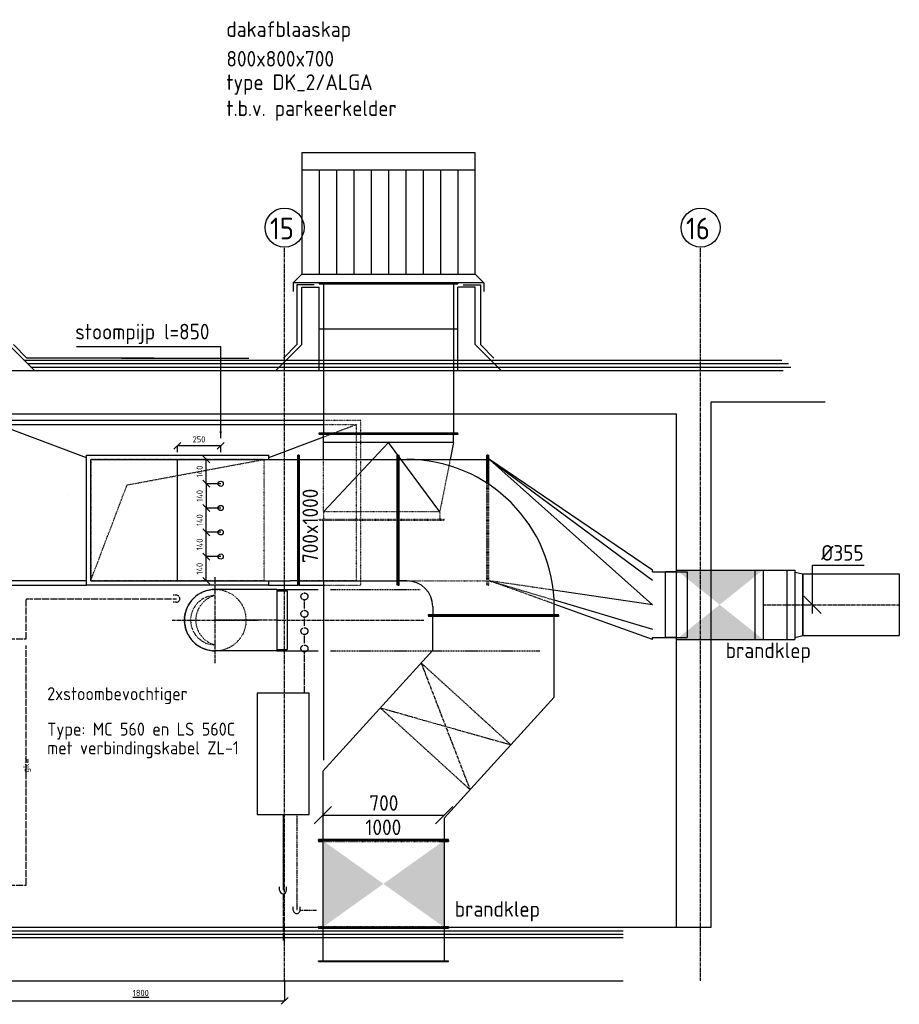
# Model space of a CAD drawing. Header units: millimetres. Extents: x -75 to 108309, y -75 to 76928.
# Tile 28 of 31: x 76978 to 82052, y 70856 to 76534. Entities that reach past the tile are written whole.
import ezdxf
from ezdxf.enums import TextEntityAlignment as Align

# ---------------------------------------------------------------- set-up
doc = ezdxf.new("R2010")
doc.units = ezdxf.units.MM
for name, pattern in [('2322101', [45, 40, -5]), ('2322102', [45, 5, -2, 5, -2, 5, -2, 5, -2, 5, -2, 5, -5]), ('2322105', [47, 40, -7]), ('2322106', [47, 5, -2, 5, -2, 5, -2, 5, -2, 5, -2, 5, -7]), ('2322109', [10, 5, -2, 1, -2]), ('2322121', [2000, 1000, 1000]), ('CENTER2', [28.575, 19.05, -3.175, 3.175, -3.175]), ('HIDDEN', [9.525, 6.35, -3.175]), ('HIDDEN2', [4.7625, 3.175, -1.5875]), ('SMALL_DASH', [1.5, 0.5, -1])]:
    doc.linetypes.add(name, pattern=pattern)
for name, color, linetype in [('BL$2----BOUWKUNDIG', 8, 'Continuous'), ('BT$2----BOUWKUNDIG', 7, 'Continuous'), ('WL524---', 4, '2322121'), ('WL531---', 5, '2322109'), ('WL5501--', 4, '2322105'), ('WL5502--', 4, '2322106'), ('WL562---', 4, '2322101'), ('WL562---_D', 4, 'Continuous'), ('WL5627--', 4, '2322102'), ('WL570---_AANZUIG_D', 3, 'Continuous'), ('WL570---_AANZUIG_HL', 1, 'CENTER2'), ('WL570---_RETOUR_D', 5, 'Continuous'), ('WL570---_TOEVOER_D', 3, 'Continuous'), ('WL570---_TOEVOER_HL', 1, 'CENTER2'), ('WM570---', 1, 'Continuous'), ('WM570---_AANZUIG', 1, 'Continuous'), ('WM570---_RETOUR', 1, 'Continuous')]:
    doc.layers.add(name, color=color, linetype=linetype)
doc.styles.add('STABICAD-018', font='ISOCP.SHX', dxfattribs={"height": 36})
doc.styles.add('STABICAD-025', font='ISOCP.SHX', dxfattribs={"height": 50})
doc.dimstyles.new('STABICAD', dxfattribs={"dimscale": 50, "dimtxt": 1.8, "dimasz": 2, "dimexe": 0, "dimexo": 0, "dimgap": 1.5, "dimtad": 0, "dimdec": 0, "dimzin": 0, "dimdsep": 46, "dimtxsty": 'STABICAD-018', "dimblk1": 'OBLIQUE', "dimblk2": 'OBLIQUE', "dimsah": 1, "dimcen": -3, "dimadec": 1, "dimazin": 0, "dimtfac": 1, "dimtdec": 0, "dimtofl": 0, "dimtmove": 2, "dimatfit": 3, "dimfxl": 1, "dimtvp": 1.055556, "dimtolj": 1, "dimtzin": 0, "dimarcsym": 0})

# ---------------------------------------------------------------- blocks, each defined once
blk = doc.blocks.new('*U321')
at = {"color": 0, "linetype": 'Continuous'}
for p, q in [((0, 375), (5, 375)), ((0, -375), (0, 375)), ((5, -375), (5, 375)), ((5, 350), (568.9, 350)), ((573.9, 375), (568.9, 375)), ((568.9, -375), (568.9, 375)), ((573.9, -375), (573.9, 375)), ((0, -375), (5, -375)), ((5, -350), (568.9, -350)), ((573.9, -375), (568.9, -375))]:
    blk.add_line(p, q, dxfattribs=at)
at = {"layer": 'BL$2----BOUWKUNDIG', "color": 2, "style": 'STABICAD-018'}
for tag, p in [('CODE', (78587.4, 72965.4)), ('SECTIONCODE', (78587.4, 72965.4)), ('POSITIONCODE', (78636.9, 72965.4, -60))]:
    blk.add_attdef(tag, p, '', height=1.8, rotation=270, dxfattribs=at)
blk = doc.blocks.new('*U386')
at = {"layer": 'WL570---_AANZUIG_HL', "linetype": 'SMALL_DASH'}
for p, q in [((-500, 350, 1535), (500, 350, 1535)), ((-500, 350, 1535), (-500, -350, 1535)), ((500, 350, 1535), (290, -203, 1535)), ((500, -350, 1535), (500, 350, 1535)), ((290, -203, 1535), (-500, -350, 1535)), ((-500, -350, 1535), (500, -350, 1535))]:
    blk.add_line(p, q, dxfattribs=at)
at = {"layer": 'WM570---', "color": 2, "style": 'STABICAD-018'}
for tag, p in [('CODE', (77887.4, 72965.4, -1535)), ('SECTIONCODE', (77887.4, 72965.4, -1535)), ('POSITIONCODE', (77887.4, 72905.4, -1118))]:
    blk.add_attdef(tag, p, '', height=1.8, rotation=270, dxfattribs=at)
blk = doc.blocks.new('*U398')
at = {"color": 0, "linetype": 'Continuous'}
for p, q in [((-375, 700), (-375, 695)), ((375, 700), (-375, 700)), ((375, 695), (-375, 695)), ((-350, 650), (-350, 695)), ((350, 695), (350, 650)), ((375, 700), (375, 695)), ((-350, -500), (-350, 650)), ((350, -500), (350, 650)), ((-375, 525), (-350, 525)), ((-375, -525), (-375, 525)), ((350, 525), (375, 525)), ((375, 525), (375, -525)), ((350, -500), (-350, -500)), ((375, -525), (-375, -525))]:
    blk.add_line(p, q, dxfattribs=at)
at = {"layer": 'WM570---', "color": 2, "style": 'STABICAD-018'}
for tag, p in [('CODE', (77787.4, 72965.4)), ('SECTIONCODE', (77887.4, 72965.4)), ('POSITIONCODE', (77887.4, 72965.4))]:
    blk.add_attdef(tag, p, '', height=1.8, rotation=270, dxfattribs=at)
blk = doc.blocks.new('*U324')
at = {"color": 0, "linetype": 'Continuous'}
for p, q in [((575, 1057.5, 1535), (-375, 1057.5, 1535)), ((-375, 1057.5, 1535), (-375, 525, 1535)), ((550, 1032.5, 1535), (-350, 1032.5, 1535)), ((-350, 525, 1535), (-350, 1032.5, 1535)), ((359.4, 525, 1535), (550, 1032.5, 1535)), ((550, -843.5, 1535), (550, 1032.5, 1535)), ((575, -843.5, 1535), (575, 1057.5, 1535)), ((-375, -525, 1535), (-375, -695, 1535)), ((479, -843.5, 1535), (359.4, -525, 1535)), ((-375, -705, 1535), (-375, -843.5, 1535))]:
    blk.add_line(p, q, dxfattribs=at)
at = {"color": 2, "linetype": 'SMALL_DASH'}
for p, q in [((-375, -700, 1535), (-375, -705, 1535)), ((-350, -1032.5, 1535), (-350, -700, 1535)), ((-375, -843.5, 1535), (-375, -1057.5, 1535)), ((550, -1032.5, 1535), (479, -843.5, 1535)), ((550, -1032.5, 1535), (550, -843.5, 1535)), ((575, -1057.5, 1535), (575, -843.5, 1535)), ((-375, -1057.5, 1535), (575, -1057.5, 1535)), ((-350, -1032.5, 1535), (550, -1032.5, 1535))]:
    blk.add_line(p, q, dxfattribs=at)
at = {"layer": 'BL$2----BOUWKUNDIG', "color": 2, "style": 'STABICAD-018'}
for tag in ['CODE', 'SECTIONCODE', 'POSITIONCODE']:
    blk.add_attdef(tag, (77887.4, 72965.4, -1535), '', height=1.8, rotation=270, dxfattribs=at)
blk = doc.blocks.new('*U404')
at = {"color": 2, "linetype": 'SMALL_DASH'}
blk.add_line((0, 0), (1, 0), dxfattribs=at)
at = {"layer": 'WM570---', "color": 1, "style": 'STABICAD-018'}
blk.add_attdef('PRODUCTCODE', (74769.9, 76182.9, -3135), '', height=1.8, rotation=270, dxfattribs=at)
at = {"layer": 'WM570---', "color": 2, "style": 'STABICAD-018'}
for tag, p in [('CODE', (77787.4, 73065.4, -3135)), ('FREETEXT', (77837.4, 73065.4, -3135)), ('SECTIONCODE', (77887.4, 73065.4, -3135)), ('POSITIONCODE', (77887.4, 73065.4, -3135))]:
    blk.add_attdef(tag, p, '', height=1.8, rotation=270, dxfattribs=at)
blk = doc.blocks.new('*U381')
at = {"color": 2, "linetype": 'SMALL_DASH'}
blk.add_line((0, 0), (0, 1), dxfattribs=at)
at = {"layer": 'WM570---', "color": 2, "style": 'STABICAD-018'}
for tag in ['CODE', 'SECTIONCODE', 'POSITIONCODE']:
    blk.add_attdef(tag, (77257.4, 73112.9, -4735), '', height=1.8, rotation=270, dxfattribs=at)
blk = doc.blocks.new('*U322')
at = {"color": 0, "linetype": 'Continuous'}
for p, q in [((-550, 375), (-545, 375)), ((-550, -375), (-550, 375)), ((-545, -375), (-545, 375)), ((-545, 350), (-500, 350)), ((-550, -375), (-545, -375)), ((-500, -350), (-545, -350)), ((-350, -500), (-350, -545)), ((350, -545), (350, -500)), ((-375, -550), (-375, -545)), ((-375, -545), (375, -545)), ((-375, -550), (375, -550)), ((375, -550), (375, -545))]:
    blk.add_line(p, q, dxfattribs=at)
for radius in [850, 150]:
    blk.add_arc((-500, -500), radius, 0, 90, dxfattribs=at)
at = {"layer": 'BL$2----BOUWKUNDIG', "color": 2, "style": 'STABICAD-018'}
for tag in ['SECTIONCODE', 'CODE', 'POSITIONCODE']:
    blk.add_attdef(tag, (79711.3, 72965.4), '', height=1.8, dxfattribs=at)
blk = doc.blocks.new('*U323')
at = {"color": 2, "linetype": 'SMALL_DASH'}
for p, q in [((0, 375, 1000), (5, 375, 1000)), ((0, -375, 1000), (0, 375, 1000)), ((5, -375, 1000), (5, 375, 1000)), ((5, 350, 1000), (50, 350, 1000)), ((512.2, -375, 1000), (512.2, 213.4, 1000)), ((517.2, -375, 1000), (517.2, 210.1, 1000)), ((0, -375, 1000), (5, -375, 1000)), ((5, -350, 1000), (512.2, -350, 1000)), ((517.2, -375, 1000), (512.2, -375, 1000))]:
    blk.add_line(p, q, dxfattribs=at)
at = {"color": 0, "linetype": 'Continuous'}
for p, q in [((50, 350, 1000), (512.2, 350, 1000)), ((517.2, 375, 1000), (512.2, 375, 1000)), ((512.2, 213.4, 1000), (512.2, 375, 1000)), ((517.2, 210.1, 1000), (517.2, 375, 1000))]:
    blk.add_line(p, q, dxfattribs=at)
at = {"layer": 'BL$2----BOUWKUNDIG', "color": 2, "style": 'STABICAD-018'}
for tag, p in [('CODE', (79161.3, 72965.4, -1000)), ('SECTIONCODE', (79161.3, 72965.4, -1000)), ('POSITIONCODE', (79909.1, 72965.4, -1060))]:
    blk.add_attdef(tag, p, '', height=1.8, rotation=270, dxfattribs=at)
blk = doc.blocks.new('*U318')
at = {"linetype": 'Continuous'}
for points in [[(-250, 200), (0, 0), (250, 200)], [(250, -200), (0, 0), (-250, -200)]]:
    blk.add_hatch(color=2, dxfattribs=at).paths.add_polyline_path(points, flags=0)
at = {"color": 2, "linetype": 'Continuous'}
for p, q in [((-250, 190, 1000), (-313.4, 190, 1000)), ((-313.4, -190, 1000), (-313.4, 190, 1000)), ((-250, 200, 1000), (250, 200, 1000)), ((-250, -200, 1000), (-250, 200, 1000)), ((250, 200, 1000), (250, -200, 1000)), ((-250, -190, 1000), (-313.4, -190, 1000)), ((-250, -200, 1000), (250, -200, 1000))]:
    blk.add_line(p, q, dxfattribs=at)
at = {"layer": 'BL$2----BOUWKUNDIG', "color": 1, "style": 'STABICAD-018'}
for tag, p in [('PRODUCTCODE', (81635.9, 73097.9, -1000)), ('PRODUCTCODE2', (81015.9, 72477.9, -1000))]:
    blk.add_attdef(tag, p, '', height=1.8, dxfattribs=at)
at = {"layer": 'BL$2----BOUWKUNDIG', "color": 2, "style": 'STABICAD-018'}
for tag, p in [('CODE', (81015.9, 72577.9, -1000)), ('FREETEXT', (81015.9, 72527.9, -1000)), ('SECTIONCODE', (81015.9, 72477.9, -1000)), ('POSITIONCODE', (81015.9, 72477.9, -1000)), ('INDICATIONTEXT', (81435.9, 72057.9, -1000))]:
    blk.add_attdef(tag, p, '', height=1.8, dxfattribs=at)
blk = doc.blocks.new('*U326')
at = {"color": 0, "linetype": 'Continuous'}
for p, q in [((0, 375, 1000), (5, 375, 1000)), ((0, 210.1, 1000), (0, 375, 1000)), ((5, 206.8, 1000), (5, 375, 1000)), ((10, 350, 1000), (5, 350, 1000)), ((10, 350, 1000), (950.6, -487.5, 1000)), ((10, 350, 1000), (950.6, -346.1, 1000)), ((950.6, -287.5, 1000), (10, 350, 1000)), ((950.6, -297.5, 1000), (950.6, -287.5, 1000)), ((950.6, -297.5, 1000), (1150.6, -297.5, 1000)), ((1150.6, -297.5, 1000), (1150.6, -677.5, 1000)), ((950.6, -487.5, 1000), (377.3, -403.7, 1000)), ((381.9, -460.3, 1000), (950.6, -628.9, 1000)), ((950.6, -687.5, 1000), (382.7, -483.7, 1000)), ((950.6, -677.5, 1000), (1150.6, -677.5, 1000)), ((950.6, -687.5, 1000), (950.6, -677.5, 1000))]:
    blk.add_line(p, q, dxfattribs=at)
at = {"color": 2, "linetype": 'SMALL_DASH'}
for p, q in [((0, -375, 1000), (0, 210.1, 1000)), ((5, -375, 1000), (5, 206.8, 1000)), ((0, -375, 1000), (5, -375, 1000)), ((5, -350, 1000), (10, -350, 1000)), ((382.7, -483.7, 1000), (10, -350, 1000)), ((10, -350, 1000), (381.9, -460.3, 1000)), ((377.3, -403.7, 1000), (10, -350, 1000))]:
    blk.add_line(p, q, dxfattribs=at)
at = {"layer": 'BL$2----BOUWKUNDIG', "color": 2, "style": 'STABICAD-018'}
for tag in ['CODE', 'SECTIONCODE', 'POSITIONCODE']:
    blk.add_attdef(tag, (79678.5, 72965.4, -1000), '', height=1.8, dxfattribs=at)
blk = doc.blocks.new('*U317')
at = {"color": 0, "linetype": 'Continuous'}
for p, q in [((-115.6, 200, 1000), (68.4, 200, 1000)), ((-115.6, 200, 1000), (-115.6, -200, 1000)), ((-68.4, 200, 1000), (115.6, 200, 1000)), ((-68.4, 200, 1000), (-68.4, -200, 1000)), ((68.4, 200, 1000), (68.4, -200, 1000)), ((115.6, 200, 1000), (115.6, -200, 1000)), ((-115.6, -200, 1000), (68.4, -200, 1000)), ((-68.4, -200, 1000), (115.6, -200, 1000))]:
    blk.add_line(p, q, dxfattribs=at)
at = {"layer": 'WL570---_AANZUIG_HL', "linetype": 'CENTER2'}
blk.add_line((-68.4, 0, 1000), (68.4, 0, 1000), dxfattribs=at)
at = {"layer": 'BL$2----BOUWKUNDIG', "color": 2, "style": 'STABICAD-018'}
for tag in ['CODE', 'SECTIONCODE', 'POSITIONCODE']:
    blk.add_attdef(tag, (81334.3, 72477.9, -1000), '', height=1.8, dxfattribs=at)
blk = doc.blocks.new('*U316')
at = {"color": 0, "linetype": 'Continuous'}
for p, q in [((0, 200, 1000), (0, -200, 1000)), ((47.2, 188.5, 1000), (92.1, 177.5, 1000)), ((92.1, 177.5, 1000), (92.1, -177.5, 1000)), ((47.2, -188.5, 1000), (92.1, -177.5, 1000))]:
    blk.add_line(p, q, dxfattribs=at)
at = {"layer": 'WL570---_AANZUIG_HL', "linetype": 'CENTER2'}
blk.add_line((0, 0, 1000), (92.1, 0, 1000), dxfattribs=at)
for centre in [(0, 0, 1000), (92.1, 0, 1000)]:
    blk.add_circle(centre, 0.0125, dxfattribs=at)
at = {"layer": 'BL$2----BOUWKUNDIG', "color": 2, "style": 'STABICAD-018'}
for tag, p in [('CODE', (81402.7, 72577.9, -1000)), ('SECTIONCODE', (81402.7, 72477.9, -1000)), ('POSITIONCODE', (81402.7, 72477.9, -1000))]:
    blk.add_attdef(tag, p, '', height=1.8, dxfattribs=at)
blk = doc.blocks.new('*U315')
at = {"color": 0, "linetype": 'Continuous'}
for p, q in [((0, 177.5, 1000), (557.3, 177.5, 1000)), ((0, -177.5, 1000), (0, 177.5, 1000)), ((557.3, 177.5, 1000), (557.3, -177.5, 1000)), ((0, -177.5, 1000), (557.3, -177.5, 1000))]:
    blk.add_line(p, q, dxfattribs=at)
at = {"layer": 'WL570---_AANZUIG_HL', "linetype": 'CENTER2'}
blk.add_line((0, 0, 1000), (557.3, 0, 1000), dxfattribs=at)
at = {"layer": 'BL$2----BOUWKUNDIG', "color": 2, "style": 'STABICAD-018'}
for tag in ['CODE', 'SECTIONCODE', 'POSITIONCODE']:
    blk.add_attdef(tag, (81494.8, 72477.9, -1000), '', height=1.8, dxfattribs=at)
blk = doc.blocks.new('*U320')
at = {"linetype": 'Continuous'}
for points in [[(-250, 350), (250, 350), (0, 0)], [(-250, -350), (250, -350), (0, 0)]]:
    blk.add_hatch(color=2, dxfattribs=at).paths.add_polyline_path(points, flags=0)
at = {"color": 2, "linetype": 'Continuous'}
for p, q in [((-250, 375), (-245, 375)), ((-250, 325), (-250, 375)), ((-245, 325), (-245, 375)), ((-245, 350), (245, 350)), ((250, 375), (245, 375)), ((245, 350), (245, 375)), ((250, 350), (250, 375)), ((-250, -375), (-250, -345)), ((-250, -375), (-245, -375)), ((-245, -375), (-245, -345)), ((-245, -350), (245, -350)), ((245, -375), (245, -370)), ((250, -375), (245, -375)), ((250, -375), (250, -370))]:
    blk.add_line(p, q, dxfattribs=at)
at = {"color": 2, "linetype": 'SMALL_DASH'}
for p, q in [((245, -370), (245, 350)), ((250, -370), (250, 350)), ((-250, -345), (-250, 325)), ((-245, -345), (-245, 325))]:
    blk.add_line(p, q, dxfattribs=at)
at = {"layer": 'BL$2----BOUWKUNDIG', "color": 1, "style": 'STABICAD-018'}
for tag, p in [('PRODUCTCODE', (80595.9, 72387.9)), ('PRODUCTCODE2', (79075.9, 70867.9))]:
    blk.add_attdef(tag, p, '', height=1.8, dxfattribs=at)
at = {"layer": 'BL$2----BOUWKUNDIG', "color": 2, "style": 'STABICAD-018'}
for tag, p in [('CODE', (79075.9, 70967.9)), ('FREETEXT', (79075.9, 70917.9)), ('SECTIONCODE', (79075.9, 70867.9)), ('POSITIONCODE', (79075.9, 70867.9)), ('INDICATIONTEXT', (80095.9, 69847.9))]:
    blk.add_attdef(tag, p, '', height=1.8, dxfattribs=at)
blk = doc.blocks.new('*U319')
at = {"color": 0, "linetype": 'Continuous'}
for p, q in [((0, 375), (5, 375)), ((0, -375), (0, 375)), ((5, -375), (5, 375)), ((5, 350), (193.5, 350)), ((198.5, 375), (193.5, 375)), ((193.5, -375), (193.5, 375)), ((198.5, -375), (198.5, 375)), ((0, -375), (5, -375)), ((5, -350), (193.5, -350)), ((198.5, -375), (193.5, -375))]:
    blk.add_line(p, q, dxfattribs=at)
at = {"layer": 'BL$2----BOUWKUNDIG', "color": 2, "style": 'STABICAD-018'}
for tag in ['CODE', 'SECTIONCODE', 'POSITIONCODE']:
    blk.add_attdef(tag, (79075.9, 70617.9), '', height=1.8, dxfattribs=at)
blk = doc.blocks.new('*U408')
at = {"color": 0, "linetype": 'Continuous'}
for p, q in [((0, 400, 1975), (5, 400, 1975)), ((0, -400, 1975), (0, 400, 1975)), ((5, -400, 1975), (5, 400, 1975)), ((869.8, 400, 1975), (864.8, 400, 1975)), ((864.8, -400, 1975), (864.8, 400, 1975)), ((869.8, -400, 1975), (869.8, 400, 1975)), ((5, 375, 1975), (864.8, 375, 1975)), ((5, -375, 1975), (864.8, -375, 1975)), ((0, -400, 1975), (5, -400, 1975)), ((869.8, -400, 1975), (864.8, -400, 1975))]:
    blk.add_line(p, q, dxfattribs=at)
at = {"layer": 'BL$2----BOUWKUNDIG', "color": 2, "style": 'STABICAD-018'}
for tag, p in [('CODE', (79105.9, 74333.2, -1975)), ('SECTIONCODE', (79105.9, 74333.2, -1975)), ('POSITIONCODE', (79165.9, 73898.8, -1975))]:
    blk.add_attdef(tag, p, '', height=1.8, dxfattribs=at)
blk = doc.blocks.new('*U325')
at = {"color": 2, "linetype": 'SMALL_DASH'}
for p, q in [((0, 360, 2000), (5, 360, 2000)), ((0, -360, 2000), (0, 360, 2000)), ((5, -360, 2000), (5, 360, 2000)), ((50, 335, 2000), (5, 335, 2000)), ((50, 335, 2000), (352, 335, 2000)), ((50, -335, 2000), (50, 335, 2000)), ((50, -335, 2000), (5, -335, 2000)), ((352, -395.4, 2000), (50, -335, 2000)), ((0, -360, 2000), (5, -360, 2000))]:
    blk.add_line(p, q, dxfattribs=at)
at = {"color": 0, "linetype": 'Continuous'}
for p, q in [((500, 360, 2000), (495, 360, 2000)), ((495, -440, 2000), (495, 360, 2000)), ((500, -440, 2000), (500, 360, 2000)), ((50, 335, 335), (450, -40, 400)), ((352, 335, 2000), (450, 335, 2000)), ((450, 335, 2000), (495, 335, 2000)), ((450, -415, 2000), (450, 335, 2000)), ((50, -335, 335), (450, -40, 400)), ((450, -415, 2000), (352, -395.4, 2000)), ((450, -415, 2000), (495, -415, 2000)), ((500, -440, 2000), (495, -440, 2000))]:
    blk.add_line(p, q, dxfattribs=at)
at = {"layer": 'BL$2----BOUWKUNDIG', "color": 2, "style": 'STABICAD-018'}
for tag in ['CODE', 'SECTIONCODE', 'POSITIONCODE']:
    blk.add_attdef(tag, (79065.9, 72963.4, -2000), '', height=1.8, dxfattribs=at)
blk = doc.blocks.new('*U394')
at = {"color": 0, "linetype": 'Continuous'}
for p, q in [((-355, 177.5, 200), (-308.3, 177.5, 200)), ((-355, -177.5, 200), (-355, 177.5, 200)), ((-308.3, 177.5, 200), (-218, 177.5, 200)), ((-218, 177.5, 200), (-137, 177.5, 200)), ((-137, 177.5, 200), (-70.9, 177.5, 200)), ((-70.9, 177.5, 200), (-24.2, 177.5, 200)), ((-24.2, 177.5, 200), (0, 177.5, 200)), ((-355, 168.6, 200), (-415.3, 168.6, 200)), ((-415.3, -168.6, 200), (-415.3, 168.6, 200)), ((-355, -168.6, 200), (-355, 168.6, 200)), ((-355, -168.6, 200), (-415.3, -168.6, 200)), ((-355, -177.5, 200), (-308.3, -177.5, 200)), ((-308.3, -177.5, 200), (-218, -177.5, 200)), ((-218, -177.5, 200), (-137, -177.5, 200)), ((-137, -177.5, 200), (-70.9, -177.5, 200)), ((-70.9, -177.5, 200), (-24.2, -177.5, 200)), ((-24.2, -177.5, 200), (0, -177.5, 200))]:
    blk.add_line(p, q, dxfattribs=at)
blk.add_arc((0, 0, 200), 177.5, 270, 90, dxfattribs=at)
at = {"layer": 'WL570---_TOEVOER_HL', "linetype": 'CENTER2'}
blk.add_line((-355, 0, 200), (0, 0, 200), dxfattribs=at)
at = {"layer": 'WM570---', "color": 2, "style": 'STABICAD-018'}
for tag, p in [('CODE', (78105.9, 72488.6, -200)), ('SECTIONCODE', (78105.9, 72388.6, -200)), ('POSITIONCODE', (78105.9, 72388.6, -200))]:
    blk.add_attdef(tag, p, '', height=1.8, dxfattribs=at)
blk = doc.blocks.new('*U387')
at = {"layer": 'WL570---_TOEVOER_HL', "linetype": 'CENTER2'}
for p, q in [((0, -248.5, -100), (0, 248.5, -100)), ((-248.5, 0, -100), (248.5, 0, -100))]:
    blk.add_line(p, q, dxfattribs=at)
at = {"layer": 'WL570---_TOEVOER_HL', "linetype": 'SMALL_DASH'}
blk.add_circle((0, 0, 555), 177.5, dxfattribs=at)
at = {"layer": 'WL570---_TOEVOER_HL', "linetype": 'CENTER2'}
blk.add_circle((0, 0, 555), 0.0125, dxfattribs=at)
at = {"layer": 'WL570---_TOEVOER_HL', "linetype": 'SMALL_DASH'}
for centre, radius, start, end in [((0, 0, 555), 142, 90, 270), ((33.7, 0, 555), 145.9, 103.3512, 256.6488)]:
    blk.add_arc(centre, radius, start, end, dxfattribs=at)
at = {"layer": 'WM570---', "color": 2, "style": 'STABICAD-018'}
for tag, p in [('SECTIONCODE', (78105.9, 72448.6, -574.8)), ('POSITIONCODE', (78105.9, 72448.6, -574.8)), ('CODE', (78105.9, 72388.6, -555))]:
    blk.add_attdef(tag, p, '', height=1.8, dxfattribs=at)
blk = doc.blocks.new('*U383')
at = {"color": 0, "linetype": '2322106'}
for p, q in [((0, 20), (-20, 20)), ((0, 0), (0, 0, -100)), ((0, -20), (-20, -20))]:
    blk.add_line(p, q, dxfattribs=at)
blk.add_arc((0, 0), 20, 270, 90, dxfattribs=at)
at = {"layer": 'WM570---', "color": 2, "style": 'STABICAD-018'}
for tag in ['CODE', 'SECTIONCODE', 'POSITIONCODE']:
    blk.add_attdef(tag, (77882, 72512.4), '', height=1.2, dxfattribs=at)
blk = doc.blocks.new('_Oblique')
at = {"color": 0, "linetype": 'ByBlock', "lineweight": -2}
blk.add_line((-0.5, -0.5), (0.5, 0.5), dxfattribs=at)
blk = doc.blocks.new('*D327')
at = {"layer": 'Defpoints', "color": 0, "transparency": 16777216}
for p in [(78053.9, 73998.2), (78053.9, 73998.2), (78137.4, 73858.2)]:
    blk.add_point(p, dxfattribs=at)
at = {"layer": 'WM570---', "color": 0, "lineweight": -2, "transparency": 16777216}
for p, q in [((78053.9, 73858.2), (78053.9, 73998.2)), ((78137.4, 73858.2), (78053.9, 73858.2))]:
    blk.add_line(p, q, dxfattribs=at)
at = {"layer": 'WM570---', "color": 0, "lineweight": -2, "transparency": 16777216, "xscale": 40, "yscale": 40, "zscale": 40}
for p, rotation in [((78053.9, 73998.2), 90), ((78053.9, 73858.2), 270)]:
    blk.add_blockref('_Oblique', p, dxfattribs=dict(at, rotation=rotation))
at = {"layer": 'WM570---', "color": 0, "transparency": 16777216, "insert": (78015.9, 73928.2), "char_height": 36, "attachment_point": 5, "rotation": 90, "style": 'STABICAD-018'}
blk.add_mtext('\\A1;140', dxfattribs=at)
blk = doc.blocks.new('*D328')
at = {"layer": 'Defpoints', "color": 0, "transparency": 16777216}
for p in [(78137.4, 73858.2), (78053.9, 73718.2), (78137.4, 73718.2)]:
    blk.add_point(p, dxfattribs=at)
at = {"layer": 'WM570---', "color": 0, "lineweight": -2, "transparency": 16777216}
for p, q in [((78137.4, 73858.2), (78053.9, 73858.2)), ((78053.9, 73858.2), (78053.9, 73718.2)), ((78137.4, 73718.2), (78053.9, 73718.2))]:
    blk.add_line(p, q, dxfattribs=at)
at = {"layer": 'WM570---', "color": 0, "lineweight": -2, "transparency": 16777216, "xscale": 40, "yscale": 40, "zscale": 40}
for p, rotation in [((78053.9, 73858.2), 90), ((78053.9, 73718.2), 270)]:
    blk.add_blockref('_Oblique', p, dxfattribs=dict(at, rotation=rotation))
at = {"layer": 'WM570---', "color": 0, "transparency": 16777216, "insert": (78015.9, 73788.2), "char_height": 36, "attachment_point": 5, "rotation": 90, "style": 'STABICAD-018'}
blk.add_mtext('\\A1;140', dxfattribs=at)
blk = doc.blocks.new('*D329')
at = {"layer": 'Defpoints', "color": 0, "transparency": 16777216}
for p in [(78053.9, 73718.2), (78053.9, 73718.2), (78137.4, 73578.2)]:
    blk.add_point(p, dxfattribs=at)
at = {"layer": 'WM570---', "color": 0, "lineweight": -2, "transparency": 16777216}
for p, q in [((78053.9, 73578.2), (78053.9, 73718.2)), ((78137.4, 73578.2), (78053.9, 73578.2))]:
    blk.add_line(p, q, dxfattribs=at)
at = {"layer": 'WM570---', "color": 0, "lineweight": -2, "transparency": 16777216, "xscale": 40, "yscale": 40, "zscale": 40}
for p, rotation in [((78053.9, 73718.2), 90), ((78053.9, 73578.2), 270)]:
    blk.add_blockref('_Oblique', p, dxfattribs=dict(at, rotation=rotation))
at = {"layer": 'WM570---', "color": 0, "transparency": 16777216, "insert": (78015.9, 73648.2), "char_height": 36, "attachment_point": 5, "rotation": 90, "style": 'STABICAD-018'}
blk.add_mtext('\\A1;140', dxfattribs=at)
blk = doc.blocks.new('*D330')
at = {"layer": 'Defpoints', "color": 0, "transparency": 16777216}
for p in [(78053.9, 73578.2), (78053.9, 73578.2), (78137.4, 73438.2)]:
    blk.add_point(p, dxfattribs=at)
at = {"layer": 'WM570---', "color": 0, "lineweight": -2, "transparency": 16777216}
for p, q in [((78053.9, 73438.2), (78053.9, 73578.2)), ((78137.4, 73438.2), (78053.9, 73438.2))]:
    blk.add_line(p, q, dxfattribs=at)
at = {"layer": 'WM570---', "color": 0, "lineweight": -2, "transparency": 16777216, "xscale": 40, "yscale": 40, "zscale": 40}
for p, rotation in [((78053.9, 73578.2), 90), ((78053.9, 73438.2), 270)]:
    blk.add_blockref('_Oblique', p, dxfattribs=dict(at, rotation=rotation))
at = {"layer": 'WM570---', "color": 0, "transparency": 16777216, "insert": (78015.9, 73508.2), "char_height": 36, "attachment_point": 5, "rotation": 90, "style": 'STABICAD-018'}
blk.add_mtext('\\A1;140', dxfattribs=at)
blk = doc.blocks.new('*D331')
at = {"layer": 'Defpoints', "color": 0, "transparency": 16777216}
for p in [(78053.9, 73438.2), (78053.9, 73438.2), (78053.9, 73298.2)]:
    blk.add_point(p, dxfattribs=at)
at = {"layer": 'WM570---', "color": 0, "lineweight": -2, "transparency": 16777216}
blk.add_line((78053.9, 73298.2), (78053.9, 73438.2), dxfattribs=at)
at = {"layer": 'WM570---', "color": 0, "lineweight": -2, "transparency": 16777216, "xscale": 40, "yscale": 40, "zscale": 40}
for p, rotation in [((78053.9, 73438.2), 90), ((78053.9, 73298.2), 270)]:
    blk.add_blockref('_Oblique', p, dxfattribs=dict(at, rotation=rotation))
at = {"layer": 'WM570---', "color": 0, "transparency": 16777216, "insert": (78015.9, 73368.2), "char_height": 36, "attachment_point": 5, "rotation": 90, "style": 'STABICAD-018'}
blk.add_mtext('\\A1;140', dxfattribs=at)
blk = doc.blocks.new('*D332')
at = {"layer": 'Defpoints', "color": 0, "transparency": 16777216}
for p in [(77887.4, 74076.7), (77887.4, 74040.9), (78137.4, 74039.7)]:
    blk.add_point(p, dxfattribs=at)
at = {"layer": 'WM570---', "color": 0, "lineweight": -2, "transparency": 16777216}
for p, q in [((77887.4, 74040.9), (77887.4, 74076.7)), ((78137.4, 74076.7), (77887.4, 74076.7)), ((78137.4, 74039.7), (78137.4, 74076.7))]:
    blk.add_line(p, q, dxfattribs=at)
at = {"layer": 'WM570---', "color": 0, "lineweight": -2, "transparency": 16777216, "xscale": 40, "yscale": 40, "zscale": 40, "rotation": 180}
blk.add_blockref('_Oblique', (77887.4, 74076.7), dxfattribs=at)
at = {"layer": 'WM570---', "color": 0, "lineweight": -2, "transparency": 16777216, "xscale": 40, "yscale": 40, "zscale": 40}
blk.add_blockref('_Oblique', (78137.4, 74076.7), dxfattribs=at)
at = {"layer": 'WM570---', "color": 0, "transparency": 16777216, "insert": (78012.4, 74114.7), "char_height": 36, "attachment_point": 5, "style": 'STABICAD-018'}
blk.add_mtext('\\A1;250', dxfattribs=at)
blk = doc.blocks.new('*D377')
at = {"layer": 'Defpoints', "color": 0, "transparency": 16777216}
for p in [(78505.9, 70990.7), (76847.4, 70876.2), (78505.9, 70876.2)]:
    blk.add_point(p, dxfattribs=at)
at = {"layer": 'WM570---', "color": 0, "lineweight": -2, "transparency": 16777216}
for p in [(78505.9, 70990.7), (76847.4, 70876.2)]:
    blk.add_line(p, (78505.9, 70876.2), dxfattribs=at)
at = {"layer": 'WM570---', "color": 0, "lineweight": -2, "transparency": 16777216, "xscale": 40, "yscale": 40, "zscale": 40, "rotation": 180}
blk.add_blockref('_Oblique', (76847.4, 70876.2), dxfattribs=at)
at = {"layer": 'WM570---', "color": 0, "lineweight": -2, "transparency": 16777216, "xscale": 40, "yscale": 40, "zscale": 40}
blk.add_blockref('_Oblique', (78505.9, 70876.2), dxfattribs=at)
at = {"layer": 'WM570---', "color": 0, "transparency": 16777216, "insert": (77676.6, 70921.8), "char_height": 36, "attachment_point": 5, "style": 'STABICAD-018'}
blk.add_mtext('\\A1;\\L1800', dxfattribs=at)
blk = doc.blocks.new('*U250')
at = {"color": 0, "linetype": '2322121'}
for p, q in [((-20, 0), (-20, 20)), ((0, 0), (0, 0, -100)), ((20, 0), (20, 20))]:
    blk.add_line(p, q, dxfattribs=at)
blk.add_arc((0, 0), 20, 180, 0, dxfattribs=at)
at = {"layer": 'WL570---_TOEVOER_D', "color": 2, "style": 'STABICAD-018'}
for tag in ['CODE', 'SECTIONCODE', 'POSITIONCODE']:
    blk.add_attdef(tag, (68390.2, 65398.3), '', height=1.8, dxfattribs=at)
blk = doc.blocks.new('*U406')
at = {"color": 0, "linetype": '2322109'}
for p, q in [((-20, 0), (-20, 20)), ((0, 0), (0, 0, -500)), ((20, 0), (20, 20))]:
    blk.add_line(p, q, dxfattribs=at)
blk.add_arc((0, 0), 20, 180, 0, dxfattribs=at)
at = {"layer": 'WL570---_AANZUIG_D', "color": 2, "style": 'STABICAD-018'}
for tag in ['SECTIONCODE', 'CODE', 'POSITIONCODE']:
    blk.add_attdef(tag, (78576.1, 70717.2), '', height=1.2, dxfattribs=at)
blk = doc.blocks.new('*U253')
at = {"color": 0, "linetype": '2322101'}
blk.add_line((0, 0), (0, 0, 100), dxfattribs=at)
blk.add_circle((0, 0, 100), 20, dxfattribs=at)
at = {"layer": 'WL570---_TOEVOER_D', "color": 2, "style": 'STABICAD-018'}
for tag in ['CODE', 'SECTIONCODE', 'POSITIONCODE']:
    blk.add_attdef(tag, (68390.2, 66876.1), '', height=1.2, dxfattribs=at)
blk = doc.blocks.new('*U407')
at = {"color": 0, "linetype": 'Continuous', "style": 'STABICAD-018'}
blk.add_text('700x1000', height=36, dxfattribs=at).set_placement((-91.8, -18))
at = {"layer": 'WL570---_AANZUIG_D', "color": 2, "style": 'STABICAD-018'}
blk.add_attdef('CODE', (78662.7, 72965.4), '', height=1.8, dxfattribs=at)
blk = doc.blocks.new('*U416')
at = {"color": 0, "linetype": 'Continuous'}
for p, q in [((-400, -50), (-300, 50)), ((-350, 0), (350, 0)), ((300, -50), (400, 50))]:
    blk.add_line(p, q, dxfattribs=at)
at = {"color": 0, "linetype": 'Continuous', "style": 'STABICAD-018'}
for s, p in [('700', (-81, 25)), ('1000', (-103.5, -115))]:
    blk.add_text(s, height=90, dxfattribs=at).set_placement(p)
at = {"layer": 'BL$2----BOUWKUNDIG', "color": 2, "style": 'STABICAD-018'}
blk.add_attdef('CODE', (79075.9, 70493), '', height=1.8, dxfattribs=at)
blk = doc.blocks.new('*U420')
at = {"color": 0, "linetype": 'Continuous'}
for p, q in [((0, -50, 1000), (0, 228.8, 1000)), ((0, 228.8, 1000), (296.7, 228.8, 1000)), ((50, -50, 1000), (-50, 50, 1000))]:
    blk.add_line(p, q, dxfattribs=at)
at = {"color": 0, "linetype": 'Continuous', "style": 'STABICAD-018'}
blk.add_text('%%c355', height=90, dxfattribs=at).set_placement((50, 253.8, 1000))
at = {"layer": 'BL$2----BOUWKUNDIG', "color": 2, "style": 'STABICAD-018'}
blk.add_attdef('CODE', (81551.7, 72477.9, -1000), '', height=1.8, dxfattribs=at)

msp = doc.modelspace()

# ---------------------------------------------------------------- linework, layer by layer
at = {"layer": 'BL$2----BOUWKUNDIG'}
for p, q in [((79605.9, 75666), (78605.9, 75666)), ((78705.9, 75666), (78705.9, 75066)), ((78805.9, 75666), (78805.9, 75066)), ((78905.9, 75666), (78905.9, 75066)), ((79005.9, 75666), (79005.9, 75066)), ((79105.9, 75666), (79105.9, 75066)), ((79205.9, 75666), (79205.9, 75066)), ((79305.9, 75666), (79305.9, 75066)), ((79405.9, 75666), (79405.9, 75066)), ((79505.9, 75666), (79505.9, 75066)), ((78555.9, 75016), (78605.9, 75066)), ((79605.9, 75066), (79655.9, 75016)), ((78555.9, 75016), (78555.9, 74966)), ((79655.9, 75016), (78555.9, 75016)), ((78555.9, 75016), (78555.9, 74966)), ((79655.9, 75016), (79655.9, 74966)), ((79655.9, 75016), (79655.9, 74966)), ((78676.4, 75005.2), (78576.4, 75005.2)), ((78576.4, 75005.2), (78576.4, 74660.4)), ((78605.9, 74660.7), (78605.9, 74991)), ((78605.9, 74991), (78705.9, 74991)), ((78705.9, 74510.7), (78705.9, 74991)), ((79505.9, 74510.7), (79505.9, 74991)), ((79605.9, 74991), (79505.9, 74991)), ((79535.4, 75005.2), (79635.4, 75005.2)), ((79605.9, 74660.7), (79605.9, 74991)), ((79635.4, 75005.2), (79635.4, 74660.4)), ((78705.9, 74750.9), (79505.9, 74750.9)), ((76912.4, 74660.7), (77062.4, 74510.7)), ((76941.9, 74660.4), (77019.1, 74583.2)), ((78605.9, 74660.7), (78455.9, 74510.7)), ((78576.4, 74660.4), (78499.1, 74583.2)), ((79605.9, 74660.7), (79755.9, 74510.7)), ((79635.4, 74660.4), (79712.6, 74583.2)), ((77002.4, 74570.7), (81373.8, 74570.7)), ((77752.7, 74583.2), (77019.1, 74583.2)), ((77565.6, 74583.2), (78299.1, 74583.2)), ((63605.6, 74510.7), (81381.7, 74510.7)), ((77022.4, 74550.7), (81412.3, 74550.7)), ((77042.4, 74530.7), (81427.2, 74530.7)), ((80965.9, 71300.7), (80965.9, 74330.7)), ((80965.9, 74330.7), (81624.8, 74330.7)), ((65002.6, 74260.7), (80765.9, 74260.7)), ((80765.9, 71300.7), (80765.9, 74260.7)), ((66397.5, 71300.7), (80965.9, 71300.7)), ((66397.5, 71280.7), (80458.3, 71280.7)), ((66397.5, 71260.7), (80458.3, 71260.7)), ((66198, 71240.7), (80458.3, 71240.7)), ((66397.5, 70990.7), (80458.3, 70990.7))]:
    msp.add_line(p, q, dxfattribs=at)
at = {"layer": 'BL$2----BOUWKUNDIG', "color": 1, "linetype": 'CENTER2'}
for p, q in [((78505.9, 70990.7), (78505.9, 75222.4)), ((80905.9, 70990.7), (80905.9, 75222.4))]:
    msp.add_line(p, q, dxfattribs=at)
at = {"layer": 'BL$2----BOUWKUNDIG'}
msp.add_lwpolyline([(78605.9, 75066), (79605.9, 75066), (79605.9, 75766), (78605.9, 75766)], close=True, dxfattribs=at)
at = {"layer": 'BT$2----BOUWKUNDIG', "color": 2}
for centre in [(78505.9, 75335.1), (80905.9, 75335.1)]:
    msp.add_circle(centre, 112.7, dxfattribs=at)
at = {"layer": 'WL524---', "linetype": '2322121'}
msp.add_line((78497.6, 71950.7), (78497.6, 71513.9), dxfattribs=at)
at = {"layer": 'WL531---', "linetype": '2322109'}
for p, q in [((78576.1, 71950.7), (78576.1, 71400)), ((78596.1, 71400, -500), (78690.7, 71400, -500))]:
    msp.add_line(p, q, dxfattribs=at)
at = {"layer": 'WL5501--', "linetype": '2322105'}
for p, q in [((77014.5, 71543.2), (77014.5, 72924.6)), ((76864.5, 71543.2), (77014.5, 71543.2))]:
    msp.add_line(p, q, dxfattribs=at)
at = {"layer": 'WL5502--', "linetype": '2322106'}
for p, q in [((77014.5, 72963.1), (77014.5, 73195.3)), ((77014.5, 73195.3), (77882, 73195.3)), ((76863.4, 72963.1), (77014.5, 72963.1))]:
    msp.add_line(p, q, dxfattribs=at)
at = {"layer": 'WL562---', "linetype": '2322101'}
for p, q in [((78620.4, 73138.8), (78620.4, 73188.2, 100)), ((78620.4, 73038.8), (78620.4, 73088.2, 100)), ((78620.4, 72938.8), (78620.4, 72988.2, 100)), ((78620.4, 72650.7), (78620.4, 72888.2, 100))]:
    msp.add_line(p, q, dxfattribs=at)
at = {"layer": 'WL562---_D'}
for centre in [(78137.4, 73858.2), (78137.4, 73718.2), (78137.4, 73578.2), (78137.4, 73438.2)]:
    msp.add_circle(centre, 15, dxfattribs=at)
at = {"layer": 'WL5627--', "linetype": '2322102'}
msp.add_line((78497.6, 71493.9, -100), (78497.6, 71221.3, -100), dxfattribs=at)
at = {"layer": 'WL570---_AANZUIG_D', "linetype": 'HIDDEN2'}
msp.add_line((77887.4, 73298.2), (77887.4, 73998.2), dxfattribs=at)
at = {"layer": 'WL570---_AANZUIG_D', "linetype": 'Continuous'}
for p, q in [((79336.3, 73098.2), (79336.3, 73093.2)), ((80086.3, 73098.2), (79336.3, 73098.2)), ((80086.3, 73093.2), (79336.3, 73093.2)), ((79361.3, 72898.2), (79361.3, 73093.2)), ((80061.3, 73048.2), (80061.3, 73093.2)), ((80086.3, 73098.2), (80086.3, 73093.2)), ((80061.3, 72627.1), (80061.3, 73048.2)), ((78725.9, 72200.7), (79361.3, 72898.2)), ((79425.9, 71929.6), (80061.3, 72627.1)), ((78725.9, 72200.7), (78725.9, 71850.7)), ((79425.9, 71929.6), (79425.9, 71805.7)), ((78725.9, 71850.7), (78725.9, 71805.7)), ((78700.9, 71800.7), (78700.9, 71805.7)), ((79450.9, 71805.7), (78700.9, 71805.7)), ((79450.9, 71800.7), (78700.9, 71800.7)), ((79450.9, 71800.7), (79450.9, 71805.7))]:
    msp.add_line(p, q, dxfattribs=at)
at = {"layer": 'WL570---_AANZUIG_D', "color": 8, "linetype": 'HIDDEN2'}
for p, q in [((79294, 72824.3), (79811.4, 72352.9)), ((79058.3, 72565.5), (79575.7, 72094.1))]:
    msp.add_line(p, q, dxfattribs=at)
at = {"layer": 'WL570---_AANZUIG_D', "color": 8, "linetype": 'CENTER2'}
for p, q in [((79294, 72824.3), (79575.7, 72094.1)), ((79058.3, 72565.5), (79811.4, 72352.9))]:
    msp.add_line(p, q, dxfattribs=at)
at = {"layer": 'WL570---_AANZUIG_D'}
msp.add_lwpolyline([(78347.6, 71950.7), (78647.6, 71950.7), (78647.6, 72650.7), (78347.6, 72650.7)], close=True, dxfattribs=at)
at = {"layer": 'WL570---_RETOUR_D', "color": 2, "linetype": 'HIDDEN2'}
msp.add_line((78730.9, 73298.2), (78730.9, 73646.2), dxfattribs=at)
at = {"layer": 'WL570---_RETOUR_D'}
msp.add_line((78730.9, 73298.2), (78730.9, 72264.5), dxfattribs=at)
at = {"layer": 'WL570---_TOEVOER_D'}
for p, q in [((78460.9, 73248.9), (78698.8, 73248.9)), ((78460.9, 72893.9), (78700.4, 72893.9))]:
    msp.add_line(p, q, dxfattribs=at)
at = {"layer": 'WL570---_TOEVOER_D', "color": 1, "linetype": 'HIDDEN'}
for p, q in [((78771.4, 73248.9), (79287.2, 73248.9)), ((78771.4, 72893.9), (79981.2, 72893.9))]:
    msp.add_line(p, q, dxfattribs=at)
at = {"layer": 'WL570---_TOEVOER_D', "color": 1, "linetype": 'CENTER2'}
msp.add_line((78460.9, 73071.4), (79310.4, 73071.4), dxfattribs=at)

# ---------------------------------------------------------------- block references
at = {"layer": 'WL524---', "linetype": '2322121'}
msp.add_blockref('*U250', (78497.6, 71513.9), dxfattribs=at)
at = {"layer": 'WL531---', "linetype": '2322109'}
msp.add_blockref('*U406', (78576.1, 71400), dxfattribs=at)
at = {"layer": 'WL5502--', "linetype": '2322106'}
msp.add_blockref('*U383', (77882, 73195.3), dxfattribs=at)
at = {"layer": 'WL562---', "linetype": '2322101'}
for p in [(78620.4, 73208.2), (78620.4, 73108.2), (78620.4, 73008.2), (78620.4, 72908.2)]:
    msp.add_blockref('*U253', p, dxfattribs=at)
at = {"layer": 'WL570---_AANZUIG_D', "linetype": 'Continuous'}
for name, p, rotation in [('*U324', (77887.4, 73648.2, -1535), 90.00000000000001), ('*U398', (77887.4, 73648.2), 270), ('*U386', (77887.4, 73648.2, -1535), 180), ('*U381', (77257.4, 73795.7, -4735), 270), ('*U319', (79075.9, 71300.7), 270)]:
    msp.add_blockref(name, p, dxfattribs=dict(at, rotation=rotation))
for name, p in [('*U321', (78587.4, 73648.2)), ('*U322', (79711.3, 73648.2)), ('*U323', (79161.3, 73648.2, -1000)), ('*U326', (79678.5, 73648.2, -1000)), ('*U317', (81334.3, 73160.7, -1000)), ('*U316', (81402.7, 73160.7, -1000)), ('*U315', (81494.8, 73160.7, -1000))]:
    msp.add_blockref(name, p, dxfattribs=at)
at = {"layer": 'WL570---_AANZUIG_D', "color": 2, "linetype": 'Continuous'}
for name, p in [('*U404', (77887.4, 73748.2, -3135)), ('*U318', (81015.9, 73160.7, -1000))]:
    msp.add_blockref(name, p, dxfattribs=at)
at = {"layer": 'WL570---_AANZUIG_D', "color": 2, "linetype": 'Continuous', "rotation": 270}
msp.add_blockref('*U320', (79075.9, 71550.7), dxfattribs=at)
at = {"layer": 'WL570---_RETOUR_D', "linetype": 'Continuous'}
for name, p, rotation in [('*U408', (79105.9, 75016, -1975), 270), ('*U325', (79065.9, 73646.2, -2000), 90.00000000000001)]:
    msp.add_blockref(name, p, dxfattribs=dict(at, rotation=rotation))
at = {"layer": 'WL570---_TOEVOER_D', "linetype": 'Continuous'}
msp.add_blockref('*U387', (78105.9, 73071.4, -555), dxfattribs=at)
at = {"layer": 'WL570---_TOEVOER_D', "linetype": 'Continuous', "rotation": 180}
msp.add_blockref('*U394', (78105.9, 73071.4, -200), dxfattribs=at)
at = {"layer": 'WM570---_AANZUIG', "linetype": 'Continuous', "xscale": 2.5, "yscale": 2.5, "zscale": 2.5, "rotation": 90}
msp.add_blockref('*U407', (78654, 73630.2), dxfattribs=at)
at = {"layer": 'WM570---_AANZUIG', "linetype": 'Continuous'}
for name, p in [('*U420', (81551.7, 73160.7, -1000)), ('*U416', (79075.9, 71947.1))]:
    msp.add_blockref(name, p, dxfattribs=at)

# ---------------------------------------------------------------- texts
at = {"layer": 'BT$2----BOUWKUNDIG', "color": 2, "style": 'STABICAD-025'}
for s, p in [('15', (78421.9, 75267.2)), ('16', (80821.9, 75267.2))]:
    msp.add_text(s, height=125, dxfattribs=at).set_placement(p)
at = {"layer": 'WL5501--', "color": 2, "style": 'STABICAD-018'}
msp.add_text('gkw', height=36, rotation=90, dxfattribs=at).set_placement((77014.5, 72233.9), align=Align.MIDDLE_CENTER)
at = {"layer": 'WL562---', "style": 'STABICAD-018'}
for s, height, p in [('stoompijp l=850', 90, (77298.6, 74690.5)), ('2xstoombevochtiger', 75, (77136.6, 72609.9)), ('Type: MC 560 en LS 560C', 75, (77136.6, 72405.5)), ('met verbindingskabel ZL-1', 75, (77136.6, 72297.8))]:
    msp.add_text(s, height=height, dxfattribs=at).set_placement(p)
at = {"layer": 'WM570---_RETOUR', "style": 'STABICAD-018'}
for s, p in [('dakafblaaskap', (78170.2, 76434.9)), ('800x800x700', (78170.2, 76263.9)), ('type DK_2/ALGA', (78170.2, 76128.9)), ('t.b.v. parkeerkelder', (78170.2, 75978.7)), ('brandklep', (81050.6, 72852.7)), ('brandklep', (79487.8, 71361.2))]:
    msp.add_text(s, height=90, dxfattribs=at).set_placement(p)

# ---------------------------------------------------------------- dimensions: what is measured, and where the dimension line sits
at = {"layer": 'WM570---'}
dim = msp.add_linear_dim(base=(77887.4, 74076.7), p1=(78137.4, 74039.7), p2=(77887.4, 74040.9), dimstyle='STABICAD', override={"dimscale": 20}, dxfattribs=at)
dim.commit()
dim.dimension.update_dxf_attribs({"geometry": '*D332', "text_midpoint": (78012.4, 74114.7)})
for base, p1, p2, picture, middle in [((78053.9, 73998.2), (78137.4, 73858.2), (78053.9, 73998.2), '*D327', (78015.9, 73928.2)), ((78053.9, 73718.2), (78137.4, 73858.2), (78137.4, 73718.2), '*D328', (78015.9, 73788.2)), ((78053.9, 73718.2), (78137.4, 73578.2), (78053.9, 73718.2), '*D329', (78015.9, 73648.2)), ((78053.9, 73578.2), (78137.4, 73438.2), (78053.9, 73578.2), '*D330', (78015.9, 73508.2)), ((78053.9, 73438.2), (78053.9, 73298.2), (78053.9, 73438.2), '*D331', (78015.9, 73368.2))]:
    dim = msp.add_linear_dim(base=base, p1=p1, p2=p2, angle=90, dimstyle='STABICAD', override={"dimscale": 20}, dxfattribs=at)
    dim.commit()
    dim.dimension.update_dxf_attribs({"geometry": picture, "text_midpoint": middle})
dim = msp.add_linear_dim(base=(78505.9, 70876.2), p1=(76847.4, 70876.2), p2=(78505.9, 70990.7), text='%%U1800', dimstyle='STABICAD', override={"dimscale": 20}, dxfattribs=at)
dim.commit()
dim.dimension.update_dxf_attribs({"geometry": '*D377', "text_midpoint": (77676.6, 70921.8)})

# ---------------------------------------------------------------- leaders
at = {"layer": 'WL562---_D', "color": 1}
msp.add_leader([(78137.4, 74120.6), (78137.4, 74648.5), (77306.3, 74648.5)], dimstyle='STABICAD', override={"dimscale": 20, "dimgap": 1.5, "dimtad": 0}, dxfattribs=at)

doc.saveas('drawing.dxf')
